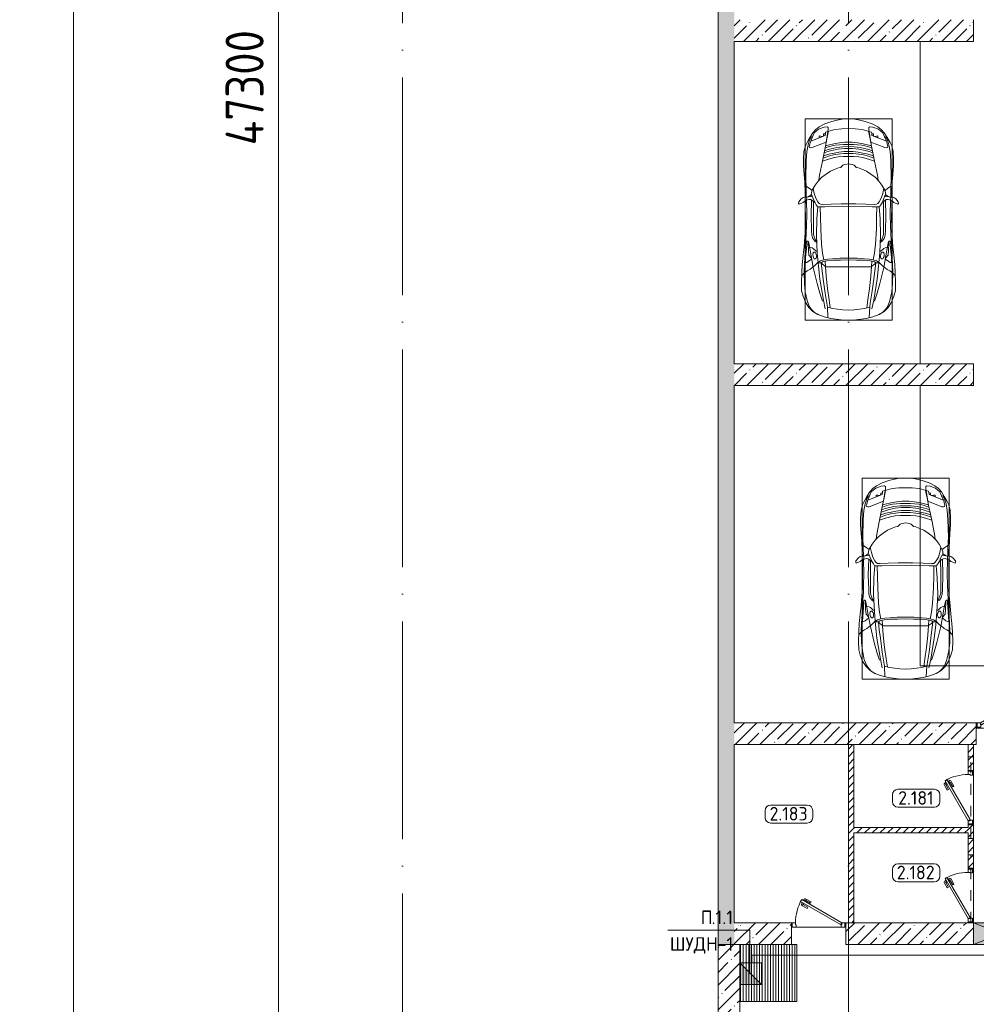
# Model space of a CAD drawing. Header units: millimetres. Extents: x -32229 to 291619, y -13689 to 125138.
# Tile 3 of 256: x -28707 to -11115, y 34875 to 52975. Entities that reach past the tile are written whole.
import ezdxf

# ---------------------------------------------------------------- set-up
doc = ezdxf.new("R2010")
doc.units = ezdxf.units.MM
doc.linetypes.add('3_ Штрих_ 1 х 1 мм', pattern=[400, 200, -200])
doc.linetypes.add('ADSK_Линия сетки', pattern=[5000, 4000, -500, 0, -500])
for name, color, linetype, lineweight in [('A-____-____-DIMS', 7, 'Continuous', 9), ('A-____-____-DIMS-200', 7, 'Continuous', 9), ('A-____-NOTE-TEXT', 7, 'Continuous', 18), ('A-AREA-____-IDEN', 7, 'Continuous', 9), ('A-DETL-____-THIN', 7, 'Continuous', 9), ('A-DETL-GENF-OTLN', 7, 'Continuous', 18), ('A-DOOR-____-MCUT', 7, 'Continuous', 9), ('A-DOOR-____-OTLN', 7, 'Continuous', 18), ('A-DOOR-FRAM-MCUT', 7, 'Continuous', 9), ('A-DOOR-OPNG-OTLN', 7, 'Continuous', 18), ('A-FLOR-____-OTLN', 7, 'Continuous', 18), ('A-GLAZ-____-MCUT', 7, 'Continuous', 9), ('A-GLAZ-____-OTLN', 7, 'Continuous', 18), ('A-WALL-____-MCUT', 7, 'Continuous', 40), ('A-WALL-____-PATT', 7, 'Continuous', 40), ('C-PRKG-____-OTLN', 7, 'Continuous', 18), ('G-____-____-TEXT', 7, 'Continuous', 9), ('I-WALL-____-MCUT', 7, 'Continuous', 40), ('M-EQPM-____-OTLN', 7, 'Continuous', 18), ('S-BEAM-____-OTLN', 7, 'Continuous', 18), ('S-GRID-____-OTLN', 7, 'Continuous', 9)]:
    doc.layers.add(name, color=color, linetype=linetype, lineweight=lineweight)
doc.layers.add('A-DETL-____-OTLN', color=7, linetype='Continuous', lineweight=9, true_color=0x00a600)
doc.styles.add('GOST Common_8', font='GOST_Common.ttf', dxfattribs={"width": 0.9, "height": 700})
doc.styles.add('GOST Common_9', font='GOST_Common.ttf', dxfattribs={"height": 250})
doc.styles.add('ISOCPEUR', font='isocpeur.ttf', dxfattribs={"height": 250})
doc.dimstyles.new('ADSK_Основной_3_5_мм', dxfattribs={"dimscale": 304.8, "dimtxt": 704.000497, "dimasz": 0.492126, "dimexe": 0.984252, "dimexo": 0.984252, "dimgap": 0.19685, "dimtad": 1, "dimdec": 0, "dimdsep": 46, "dimtxsty": 'GOST Common_8', "dimblk1": 'OBLIQUE', "dimblk2": 'OBLIQUE', "dimsah": 1, "dimcen": 0.09, "dimdle": 0.984252, "dimazin": 2, "dimtfac": 1, "dimtdec": 4, "dimtix": 1, "dimtmove": 0, "dimatfit": 3, "dimfxl": 1, "dimtvp": 1, "dimtolj": 1, "dimtzin": 0, "dimarcsym": 2})
pattern_1 = [(45, (0, 0), (-70.71068, 70.71068), [])]
pattern_2 = [(45, (0, 0), (-228.0985, 228.0985), []), (45, (228.1, 0), (-228.0985, 228.0985), [403.225, -80.645, 6.706, -73.939])]

# ---------------------------------------------------------------- blocks, each defined once
blk = doc.blocks.new('АР_Дверь однопольная - 1000х2100h_850__Кладовая-4627048--02 ЭМ')
at = {"layer": 'A-DOOR-____-MCUT', "color": 253, "lineweight": 13, "true_color": 0xaaaaaa}
for p, q in [((311, 475), (-425, 50)), ((-405, 15), (331, 440)), ((331, 440), (311, 475)), ((-425, 50), (-405, 15))]:
    blk.add_line(p, q, dxfattribs=at)
at = {"layer": 'A-DOOR-____-OTLN', "color": 253, "lineweight": 5, "true_color": 0xaaaaaa}
for p, q in [((139, 433), (228, 485)), ((151, 412), (139, 433)), ((151, 412), (240, 463)), ((196, 334), (285, 385)), ((209, 312), (298, 363)), ((285, 469), (242, 444)), ((242, 444), (246, 438)), ((253, 451), (247, 461)), ((270, 396), (266, 403)), ((275, 463), (269, 474)), ((313, 421), (270, 396)), ((281, 402), (287, 392)), ((289, 463), (285, 469)), ((303, 415), (309, 404)), ((309, 428), (313, 421)), ((196, 334), (209, 312))]:
    blk.add_line(p, q, dxfattribs=at)
for centre, radius, start, end in [((243, 459), 30, 30, 120), ((243, 459), 4.99, 30, 120), ((283, 389), 4.99, 300, 30), ((283, 389), 30, 300, 30), ((-425, 50), 850, 360, 30)]:
    blk.add_arc(centre, radius, start, end, dxfattribs=at)
at = {"layer": 'A-DOOR-FRAM-MCUT', "color": 253, "lineweight": 13, "true_color": 0xaaaaaa}
for p, q in [((-485, 50), (-500, 50)), ((-425, 50), (-485, 50)), ((-485, 50), (-485, -30)), ((-425, 10), (-425, 50)), ((-415, 10), (-425, 10)), ((-415, -30), (-415, 10)), ((425, 10), (415, 10)), ((415, 10), (415, -30)), ((485, 50), (425, 50)), ((425, 50), (425, 10)), ((485, -30), (485, 50)), ((485, 50), (500, 50)), ((-485, -30), (-500, -30)), ((-485, -30), (-415, -30)), ((415, -30), (485, -30)), ((485, -30), (500, -30))]:
    blk.add_line(p, q, dxfattribs=at)
blk = doc.blocks.new('АР_Дверь однопольная - 1000х2100h_850__Кладовая-4711757--02 ЭМ')
at = {"layer": 'A-DOOR-____-MCUT', "color": 253, "lineweight": 13, "true_color": 0xaaaaaa}
for p, q in [((311, 475), (-425, 50)), ((-405, 15), (331, 440)), ((331, 440), (311, 475)), ((-425, 50), (-405, 15))]:
    blk.add_line(p, q, dxfattribs=at)
at = {"layer": 'A-DOOR-____-OTLN', "color": 253, "lineweight": 5, "true_color": 0xaaaaaa}
for p, q in [((139, 433), (228, 485)), ((151, 412), (139, 433)), ((151, 412), (240, 463)), ((196, 334), (285, 385)), ((209, 312), (298, 363)), ((285, 469), (242, 444)), ((242, 444), (246, 438)), ((253, 451), (247, 461)), ((270, 396), (266, 403)), ((275, 463), (269, 474)), ((313, 421), (270, 396)), ((281, 402), (287, 392)), ((289, 463), (285, 469)), ((303, 415), (309, 404)), ((309, 428), (313, 421)), ((196, 334), (209, 312))]:
    blk.add_line(p, q, dxfattribs=at)
for centre, radius, start, end in [((243, 459), 30, 30, 120), ((243, 459), 4.99, 30, 120), ((283, 389), 4.99, 300, 30), ((283, 389), 30, 300, 30), ((-425, 50), 850, 360, 30)]:
    blk.add_arc(centre, radius, start, end, dxfattribs=at)
at = {"layer": 'A-DOOR-FRAM-MCUT', "color": 253, "lineweight": 13, "true_color": 0xaaaaaa}
for p, q in [((-485, 50), (-500, 50)), ((-425, 50), (-485, 50)), ((-485, 50), (-485, -30)), ((-425, 10), (-425, 50)), ((-415, 10), (-425, 10)), ((-415, -30), (-415, 10)), ((425, 10), (415, 10)), ((415, 10), (415, -30)), ((485, 50), (425, 50)), ((425, 50), (425, 10)), ((485, -30), (485, 50)), ((485, 50), (500, 50)), ((-485, -30), (-500, -30)), ((-485, -30), (-415, -30)), ((415, -30), (485, -30)), ((485, -30), (500, -30))]:
    blk.add_line(p, q, dxfattribs=at)
blk = doc.blocks.new('КР-Проем - Настраиваемый-V14--02 ЭМ')
at = {"layer": 'A-DOOR-OPNG-OTLN', "color": 253, "lineweight": 13, "true_color": 0xaaaaaa}
for p, q in [((-625, 200), (375, 200)), ((375, 200), (625, 200)), ((-625, -200), (375, -200)), ((375, -200), (625, -200))]:
    blk.add_line(p, q, dxfattribs=at)
blk = doc.blocks.new('АР_Машиноместо - 4900x2400_М__5300х2500_-V53--02 ЭМ')
at = {"layer": 'A-DETL-GENF-OTLN', "color": 253, "lineweight": 13, "true_color": 0xaaaaaa}
for p, q in [((816, -891), (712, -946)), ((943, -845), (816, -891)), ((1044, -819), (943, -845)), ((1133, -806), (1044, -819)), ((1250, -800), (1133, -806)), ((1250, -800), (1367, -806)), ((1367, -806), (1456, -819)), ((1456, -819), (1557, -845)), ((1557, -845), (1684, -891)), ((1684, -891), (1788, -946)), ((593, -1057), (539, -1140)), ((618, -1057), (587, -1126)), ((647, -993), (593, -1057)), ((655, -1024), (618, -1057)), ((712, -946), (647, -993)), ((701, -989), (655, -1024)), ((800, -953), (701, -989)), ((859, -944), (800, -953)), ((841, -1226), (878, -991)), ((883, -1027), (854, -1167)), ((878, -959), (859, -944)), ((1000, -994), (871, -1031)), ((878, -991), (878, -959)), ((1127, -980), (1000, -994)), ((1250, -978), (1127, -980)), ((1250, -978), (1373, -980)), ((1373, -980), (1500, -994)), ((1500, -994), (1629, -1031)), ((1617, -1027), (1646, -1167)), ((1622, -959), (1641, -944)), ((1622, -991), (1622, -959)), ((1659, -1226), (1622, -991)), ((1641, -944), (1700, -953)), ((1700, -953), (1799, -989)), ((1788, -946), (1853, -993)), ((1799, -989), (1845, -1024)), ((1845, -1024), (1882, -1057)), ((1853, -993), (1907, -1057)), ((1882, -1057), (1913, -1126)), ((1907, -1057), (1961, -1140)), ((487, -1232), (456, -1296)), ((539, -1140), (487, -1232)), ((540, -1160), (516, -1180)), ((548, -1220), (535, -1281)), ((561, -1133), (540, -1160)), ((587, -1126), (548, -1220)), ((589, -1122), (561, -1133)), ((581, -1327), (841, -1226)), ((854, -1167), (827, -1301)), ((979, -1255), (876, -1279)), ((1084, -1236), (979, -1255)), ((1183, -1227), (1084, -1236)), ((1250, -1267), (1159, -1268)), ((1250, -1224), (1183, -1227)), ((1250, -1224), (1317, -1227)), ((1250, -1267), (1341, -1268)), ((1317, -1227), (1416, -1236)), ((1416, -1236), (1521, -1255)), ((1521, -1255), (1624, -1279)), ((1646, -1167), (1673, -1301)), ((1919, -1327), (1659, -1226)), ((1911, -1122), (1939, -1133)), ((1913, -1126), (1952, -1220)), ((1939, -1133), (1960, -1160)), ((1952, -1220), (1965, -1281)), ((1960, -1160), (1984, -1180)), ((1961, -1140), (2013, -1232)), ((2013, -1232), (2044, -1296)), ((431, -1397), (422, -1534)), ((456, -1296), (431, -1397)), ((535, -1281), (527, -1305)), ((527, -1305), (532, -1326)), ((532, -1326), (554, -1333)), ((554, -1333), (581, -1327)), ((827, -1301), (770, -1576)), ((887, -1447), (790, -1477)), ((871, -1401), (800, -1425)), ((874, -1361), (810, -1383)), ((859, -1321), (820, -1334)), ((876, -1279), (828, -1294)), ((925, -1302), (859, -1321)), ((945, -1381), (871, -1401)), ((958, -1341), (874, -1361)), ((986, -1426), (887, -1447)), ((1007, -1284), (925, -1302)), ((1059, -1355), (945, -1381)), ((1035, -1323), (958, -1341)), ((1062, -1446), (973, -1460)), ((1070, -1410), (986, -1426)), ((1084, -1275), (1007, -1284)), ((1148, -1312), (1035, -1323)), ((1174, -1344), (1059, -1355)), ((1164, -1435), (1062, -1446)), ((1168, -1400), (1070, -1410)), ((1159, -1268), (1084, -1275)), ((1250, -1309), (1148, -1312)), ((1250, -1435), (1164, -1435)), ((1250, -1400), (1168, -1400)), ((1250, -1345), (1174, -1344)), ((1250, -1309), (1352, -1312)), ((1250, -1345), (1326, -1344)), ((1250, -1400), (1332, -1400)), ((1250, -1435), (1336, -1435)), ((1326, -1344), (1441, -1355)), ((1332, -1400), (1430, -1410)), ((1336, -1435), (1438, -1446)), ((1341, -1268), (1416, -1275)), ((1352, -1312), (1465, -1323)), ((1416, -1275), (1493, -1284)), ((1430, -1410), (1514, -1426)), ((1438, -1446), (1527, -1460)), ((1441, -1355), (1555, -1381)), ((1465, -1323), (1542, -1341)), ((1493, -1284), (1575, -1302)), ((1514, -1426), (1613, -1447)), ((1542, -1341), (1626, -1361)), ((1555, -1381), (1629, -1401)), ((1575, -1302), (1641, -1321)), ((1613, -1447), (1710, -1477)), ((1624, -1279), (1672, -1294)), ((1626, -1361), (1690, -1383)), ((1629, -1401), (1700, -1425)), ((1641, -1321), (1680, -1334)), ((1673, -1301), (1730, -1576)), ((1946, -1333), (1919, -1327)), ((1968, -1326), (1946, -1333)), ((1965, -1281), (1973, -1305)), ((1973, -1305), (1968, -1326)), ((2044, -1296), (2069, -1397)), ((2069, -1397), (2078, -1534)), ((422, -1534), (422, -1663)), ((770, -1576), (718, -1834)), ((882, -1536), (770, -1576)), ((884, -1481), (782, -1518)), ((995, -1509), (882, -1536)), ((973, -1460), (884, -1481)), ((1060, -1496), (995, -1509)), ((1159, -1489), (1060, -1496)), ((1250, -1488), (1159, -1489)), ((1218, -1629), (1250, -1627)), ((1250, -1488), (1341, -1489)), ((1282, -1629), (1250, -1627)), ((1341, -1489), (1440, -1496)), ((1440, -1496), (1505, -1509)), ((1505, -1509), (1618, -1536)), ((1527, -1460), (1616, -1481)), ((1616, -1481), (1718, -1518)), ((1618, -1536), (1730, -1576)), ((1730, -1576), (1782, -1834)), ((2078, -1534), (2078, -1663)), ((422, -1663), (435, -1821)), ((917, -1761), (838, -1812)), ((1004, -1721), (917, -1761)), ((1065, -1700), (1004, -1721)), ((1107, -1690), (1065, -1700)), ((1124, -1671), (1107, -1690)), ((1147, -1651), (1124, -1671)), ((1185, -1636), (1147, -1651)), ((1218, -1629), (1185, -1636)), ((1282, -1629), (1315, -1636)), ((1315, -1636), (1353, -1651)), ((1353, -1651), (1376, -1671)), ((1376, -1671), (1393, -1690)), ((1393, -1690), (1435, -1700)), ((1435, -1700), (1496, -1721)), ((1496, -1721), (1583, -1761)), ((1583, -1761), (1662, -1812)), ((2078, -1663), (2065, -1821)), ((435, -1821), (445, -1957)), ((445, -1957), (453, -2159)), ((691, -1942), (635, -2015)), ((761, -1872), (691, -1942)), ((718, -1834), (706, -1927)), ((838, -1812), (761, -1872)), ((1662, -1812), (1739, -1872)), ((1739, -1872), (1809, -1942)), ((1782, -1834), (1794, -1927)), ((1809, -1942), (1865, -2015)), ((2055, -1957), (2047, -2159)), ((2065, -1821), (2055, -1957)), ((475, -2041), (448, -2034)), ((453, -2159), (455, -2239)), ((526, -2075), (475, -2041)), ((579, -2113), (526, -2075)), ((567, -2154), (564, -2195)), ((581, -2106), (567, -2154)), ((635, -2015), (581, -2106)), ((620, -2169), (600, -2073)), ((647, -2254), (620, -2169)), ((1853, -2254), (1880, -2169)), ((1865, -2015), (1919, -2106)), ((1880, -2169), (1900, -2073)), ((1919, -2106), (1933, -2154)), ((1921, -2113), (1974, -2075)), ((1933, -2154), (1936, -2195)), ((1974, -2075), (2025, -2041)), ((2025, -2041), (2052, -2034)), ((2047, -2159), (2045, -2239)), ((333, -2351), (335, -2322)), ((341, -2366), (333, -2351)), ((335, -2322), (382, -2266)), ((384, -2348), (341, -2366)), ((382, -2266), (417, -2243)), ((417, -2334), (384, -2348)), ((417, -2243), (445, -2239)), ((450, -2306), (417, -2334)), ((445, -2239), (482, -2239)), ((470, -2290), (450, -2306)), ((455, -2424), (456, -2301)), ((505, -2230), (468, -2239)), ((494, -2289), (470, -2290)), ((482, -2236), (479, -2289)), ((523, -2281), (494, -2289)), ((537, -2212), (505, -2230)), ((587, -2231), (510, -2227)), ((559, -2283), (523, -2281)), ((564, -2195), (537, -2212)), ((581, -2296), (559, -2283)), ((580, -2214), (565, -2186)), ((601, -2263), (580, -2214)), ((631, -2333), (581, -2296)), ((634, -2341), (601, -2263)), ((604, -2534), (606, -2315)), ((657, -2380), (634, -2341)), ((685, -2322), (647, -2254)), ((710, -2355), (685, -2322)), ((1790, -2355), (1815, -2322)), ((1815, -2322), (1853, -2254)), ((1843, -2380), (1866, -2341)), ((1866, -2341), (1899, -2263)), ((1869, -2333), (1919, -2296)), ((1896, -2534), (1894, -2315)), ((1899, -2263), (1920, -2214)), ((1913, -2231), (1990, -2227)), ((1919, -2296), (1941, -2283)), ((1920, -2214), (1935, -2186)), ((1936, -2195), (1963, -2212)), ((1941, -2283), (1977, -2281)), ((1963, -2212), (1995, -2230)), ((1977, -2281), (2006, -2289)), ((1995, -2230), (2032, -2239)), ((2006, -2289), (2030, -2290)), ((2018, -2236), (2021, -2289)), ((2055, -2239), (2018, -2239)), ((2030, -2290), (2050, -2306)), ((2045, -2424), (2044, -2301)), ((2050, -2306), (2083, -2334)), ((2083, -2243), (2055, -2239)), ((2118, -2266), (2083, -2243)), ((2083, -2334), (2116, -2348)), ((2116, -2348), (2159, -2366)), ((2165, -2322), (2118, -2266)), ((2159, -2366), (2167, -2351)), ((2167, -2351), (2165, -2322)), ((457, -2614), (455, -2424)), ((673, -2400), (657, -2380)), ((685, -2406), (668, -2638)), ((701, -2415), (673, -2400)), ((814, -2417), (701, -2415)), ((734, -2369), (710, -2355)), ((773, -2372), (734, -2369)), ((929, -2364), (773, -2372)), ((999, -2409), (814, -2417)), ((1115, -2359), (929, -2364)), ((1133, -2405), (999, -2409)), ((1250, -2358), (1115, -2359)), ((1250, -2407), (1133, -2405)), ((1250, -2358), (1385, -2359)), ((1250, -2407), (1367, -2405)), ((1367, -2405), (1501, -2409)), ((1385, -2359), (1571, -2364)), ((1501, -2409), (1686, -2417)), ((1571, -2364), (1727, -2372)), ((1686, -2417), (1799, -2415)), ((1727, -2372), (1766, -2369)), ((1766, -2369), (1790, -2355)), ((1799, -2415), (1827, -2400)), ((1815, -2406), (1832, -2638)), ((1827, -2400), (1843, -2380)), ((2043, -2614), (2045, -2424)), ((456, -2818), (457, -2614)), ((604, -2851), (604, -2534)), ((668, -2638), (659, -2936)), ((1832, -2638), (1841, -2936)), ((1896, -2851), (1896, -2534)), ((2044, -2818), (2043, -2614)), ((446, -2965), (456, -2818)), ((604, -2919), (604, -2851)), ((1896, -2919), (1896, -2851)), ((2054, -2965), (2044, -2818)), ((433, -3149), (446, -2965)), ((486, -3046), (481, -3085)), ((504, -3047), (486, -3046)), ((512, -3061), (504, -3047)), ((511, -3095), (512, -3061)), ((619, -2967), (604, -2919)), ((644, -3025), (619, -2967)), ((665, -3046), (644, -3025)), ((659, -2936), (676, -3260)), ((1841, -2936), (1824, -3260)), ((1835, -3046), (1856, -3025)), ((1856, -3025), (1881, -2967)), ((1881, -2967), (1896, -2919)), ((1988, -3061), (1996, -3047)), ((1989, -3095), (1988, -3061)), ((1996, -3047), (2014, -3046)), ((2014, -3046), (2019, -3085)), ((2067, -3149), (2054, -2965)), ((416, -3306), (433, -3149)), ((457, -3174), (433, -3148)), ((475, -3174), (457, -3174)), ((475, -3180), (462, -3347)), ((481, -3085), (475, -3180)), ((515, -3214), (511, -3095)), ((558, -3165), (514, -3168)), ((522, -3303), (515, -3214)), ((579, -3168), (558, -3165)), ((602, -3179), (579, -3168)), ((612, -3246), (600, -3262)), ((654, -3228), (602, -3179)), ((627, -3246), (612, -3246)), ((643, -3260), (627, -3246)), ((675, -3228), (654, -3228)), ((1825, -3228), (1846, -3228)), ((1846, -3228), (1898, -3179)), ((1857, -3260), (1873, -3246)), ((1873, -3246), (1888, -3246)), ((1888, -3246), (1900, -3262)), ((1898, -3179), (1921, -3168)), ((1921, -3168), (1942, -3165)), ((1942, -3165), (1986, -3168)), ((1978, -3303), (1985, -3214)), ((1985, -3214), (1989, -3095)), ((2019, -3085), (2025, -3180)), ((2025, -3174), (2043, -3174)), ((2025, -3180), (2038, -3347)), ((2043, -3174), (2067, -3148)), ((2084, -3306), (2067, -3148)), ((397, -3474), (416, -3306)), ((462, -3347), (457, -3435)), ((457, -3435), (466, -3441)), ((482, -3439), (508, -3423)), ((508, -3423), (567, -3375)), ((565, -3350), (522, -3303)), ((570, -3361), (565, -3350)), ((567, -3375), (570, -3361)), ((600, -3262), (594, -3293)), ((594, -3293), (597, -3327)), ((597, -3327), (605, -3347)), ((605, -3347), (620, -3369)), ((620, -3369), (639, -3373)), ((639, -3373), (654, -3361)), ((657, -3286), (643, -3260)), ((654, -3361), (659, -3344)), ((690, -3434), (655, -3470)), ((661, -3321), (657, -3286)), ((659, -3344), (661, -3321)), ((676, -3260), (696, -3503)), ((773, -3424), (744, -3447)), ((811, -3415), (773, -3424)), ((853, -3407), (811, -3415)), ((826, -3512), (821, -3413)), ((965, -3398), (853, -3407)), ((1103, -3394), (965, -3398)), ((1250, -3391), (1103, -3394)), ((1250, -3391), (1397, -3394)), ((1397, -3394), (1535, -3398)), ((1535, -3398), (1647, -3407)), ((1647, -3407), (1689, -3415)), ((1674, -3512), (1679, -3413)), ((1689, -3415), (1727, -3424)), ((1727, -3424), (1756, -3447)), ((1824, -3260), (1804, -3503)), ((1810, -3434), (1845, -3470)), ((1839, -3321), (1843, -3286)), ((1841, -3344), (1839, -3321)), ((1846, -3361), (1841, -3344)), ((1843, -3286), (1857, -3260)), ((1861, -3373), (1846, -3361)), ((1880, -3369), (1861, -3373)), ((1895, -3347), (1880, -3369)), ((1903, -3327), (1895, -3347)), ((1900, -3262), (1906, -3293)), ((1906, -3293), (1903, -3327)), ((1930, -3361), (1935, -3350)), ((1933, -3375), (1930, -3361)), ((1992, -3423), (1933, -3375)), ((1935, -3350), (1978, -3303)), ((2018, -3439), (1992, -3423)), ((2043, -3435), (2034, -3441)), ((2038, -3347), (2043, -3435)), ((2103, -3474), (2084, -3306)), ((390, -3630), (397, -3474)), ((491, -3594), (439, -3630)), ((466, -3441), (482, -3439)), ((538, -3567), (491, -3594)), ((598, -3519), (538, -3567)), ((625, -3501), (598, -3519)), ((655, -3470), (625, -3501)), ((744, -3447), (691, -3447)), ((744, -3447), (773, -3472)), ((773, -3472), (826, -3512)), ((840, -3688), (827, -3510)), ((1250, -3520), (827, -3517)), ((1250, -3520), (1673, -3517)), ((1660, -3688), (1673, -3510)), ((1727, -3472), (1674, -3512)), ((1756, -3447), (1727, -3472)), ((1756, -3447), (1809, -3447)), ((1845, -3470), (1875, -3501)), ((1875, -3501), (1902, -3519)), ((1902, -3519), (1962, -3567)), ((1962, -3567), (2009, -3594)), ((2009, -3594), (2061, -3630)), ((2034, -3441), (2018, -3439)), ((2110, -3630), (2103, -3474)), ((384, -3803), (390, -3630)), ((404, -3666), (388, -3688)), ((439, -3630), (404, -3666)), ((864, -3917), (840, -3688)), ((1636, -3917), (1660, -3688)), ((2061, -3630), (2096, -3666)), ((2096, -3666), (2112, -3688)), ((2116, -3803), (2110, -3630)), ((387, -3958), (384, -3803)), ((416, -4059), (387, -3958)), ((894, -4122), (864, -3917)), ((1606, -4122), (1636, -3917)), ((2084, -4059), (2113, -3958)), ((2113, -3958), (2116, -3803)), ((459, -4167), (416, -4059)), ((914, -4272), (894, -4122)), ((1586, -4272), (1606, -4122)), ((2041, -4167), (2084, -4059)), ((522, -4268), (459, -4167)), ((596, -4341), (522, -4268)), ((686, -4392), (596, -4341)), ((955, -4284), (861, -4259)), ((861, -4260), (869, -4451)), ((1050, -4297), (955, -4284)), ((1146, -4307), (1050, -4297)), ((1250, -4312), (1146, -4307)), ((1250, -4312), (1354, -4307)), ((1354, -4307), (1450, -4297)), ((1450, -4297), (1545, -4284)), ((1545, -4284), (1639, -4259)), ((1639, -4260), (1631, -4451)), ((1814, -4392), (1904, -4341)), ((1904, -4341), (1978, -4268)), ((1978, -4268), (2041, -4167)), ((804, -4437), (686, -4392)), ((927, -4467), (804, -4437)), ((1115, -4493), (927, -4467)), ((1250, -4500), (1115, -4493)), ((1250, -4500), (1385, -4493)), ((1385, -4493), (1573, -4467)), ((1573, -4467), (1696, -4437)), ((1696, -4437), (1814, -4392))]:
    blk.add_line(p, q, dxfattribs=at)
at = {"layer": 'A-DETL-GENF-OTLN', "color": 254, "lineweight": 13, "true_color": 0xd4d4d4}
for p, q in [((793, -1076), (791, -1115)), ((823, -1074), (793, -1076)), ((824, -1064), (819, -1103)), ((828, -1045), (824, -1064)), ((871, -1032), (828, -1045)), ((1629, -1032), (1672, -1045)), ((1672, -1045), (1676, -1064)), ((1676, -1064), (1681, -1103)), ((1677, -1074), (1707, -1076)), ((1707, -1076), (1709, -1115)), ((528, -1199), (507, -1274)), ((562, -1132), (528, -1199)), ((819, -1103), (554, -1208)), ((709, -1113), (708, -1147)), ((738, -1114), (709, -1113)), ((773, -1121), (738, -1114)), ((1681, -1103), (1946, -1208)), ((1727, -1121), (1762, -1114)), ((1762, -1114), (1791, -1113)), ((1791, -1113), (1792, -1147)), ((1938, -1132), (1972, -1199)), ((1972, -1199), (1993, -1274)), ((483, -1396), (471, -1561)), ((507, -1274), (483, -1396)), ((1993, -1274), (2017, -1396)), ((2017, -1396), (2029, -1561)), ((471, -1561), (463, -1890)), ((2029, -1561), (2037, -1890)), ((463, -1890), (472, -2078)), ((2037, -1890), (2028, -2078)), ((472, -2078), (474, -2239)), ((2028, -2078), (2026, -2239)), ((483, -2571), (478, -2290)), ((571, -2291), (564, -2581)), ((1929, -2291), (1936, -2581)), ((2017, -2571), (2022, -2290)), ((728, -2416), (734, -2607)), ((1772, -2416), (1766, -2607)), ((478, -2755), (483, -2571)), ((564, -2581), (572, -2853)), ((734, -2607), (738, -2818)), ((1766, -2607), (1762, -2818)), ((1936, -2581), (1928, -2853)), ((2022, -2755), (2017, -2571)), ((474, -2914), (478, -2755)), ((572, -2853), (576, -2937)), ((738, -2818), (753, -3099)), ((1762, -2818), (1747, -3099)), ((1928, -2853), (1924, -2937)), ((2026, -2914), (2022, -2755)), ((462, -3137), (466, -3036)), ((466, -3036), (474, -2914)), ((512, -3053), (533, -3146)), ((576, -2937), (595, -2998)), ((595, -2998), (629, -3048)), ((629, -3048), (667, -3070)), ((1871, -3048), (1833, -3070)), ((1905, -2998), (1871, -3048)), ((1924, -2937), (1905, -2998)), ((1988, -3053), (1967, -3146)), ((2034, -3036), (2026, -2914)), ((2038, -3137), (2034, -3036)), ((440, -3469), (462, -3137)), ((533, -3146), (564, -3316)), ((753, -3099), (772, -3268)), ((1747, -3099), (1728, -3268)), ((1967, -3146), (1936, -3316)), ((2060, -3469), (2038, -3137)), ((564, -3316), (602, -3530)), ((735, -3406), (688, -3436)), ((797, -3388), (735, -3406)), ((772, -3268), (797, -3388)), ((870, -3377), (797, -3388)), ((957, -3369), (870, -3377)), ((1093, -3361), (957, -3369)), ((1250, -3361), (1093, -3361)), ((1250, -3361), (1407, -3361)), ((1407, -3361), (1543, -3369)), ((1543, -3369), (1630, -3377)), ((1630, -3377), (1703, -3388)), ((1728, -3268), (1703, -3388)), ((1703, -3388), (1765, -3406)), ((1765, -3406), (1812, -3436)), ((1936, -3316), (1898, -3530)), ((434, -3624), (440, -3469)), ((602, -3530), (674, -3827)), ((696, -3503), (723, -3742)), ((749, -3451), (765, -3589)), ((765, -3589), (786, -3747)), ((1735, -3589), (1714, -3747)), ((1751, -3451), (1735, -3589)), ((1804, -3503), (1777, -3742)), ((1898, -3530), (1826, -3827)), ((2066, -3624), (2060, -3469)), ((439, -3823), (434, -3624)), ((723, -3742), (787, -4128)), ((786, -3747), (819, -4001)), ((1714, -3747), (1681, -4001)), ((1777, -3742), (1713, -4128)), ((2061, -3823), (2066, -3624)), ((455, -3977), (439, -3823)), ((489, -4138), (455, -3977)), ((674, -3827), (723, -4002)), ((1826, -3827), (1777, -4002)), ((2011, -4138), (2045, -3977)), ((2045, -3977), (2061, -3823)), ((528, -4240), (489, -4138)), ((723, -4002), (772, -4150)), ((787, -4128), (821, -4290)), ((819, -4001), (849, -4183)), ((1681, -4001), (1651, -4183)), ((1713, -4128), (1679, -4290)), ((1777, -4002), (1728, -4150)), ((1972, -4240), (2011, -4138)), ((571, -4303), (528, -4240)), ((625, -4355), (571, -4303)), ((849, -4183), (861, -4260)), ((1651, -4183), (1639, -4260)), ((1875, -4355), (1929, -4303)), ((1929, -4303), (1972, -4240)), ((696, -4396), (625, -4355)), ((1804, -4396), (1875, -4355))]:
    blk.add_line(p, q, dxfattribs=at)
at = {"layer": 'C-PRKG-____-OTLN', "color": 253, "lineweight": 13, "true_color": 0xaaaaaa}
for p, q in [((450, -800), (450, -4500)), ((450, -800), (2050, -800)), ((2050, -800), (2050, -4500)), ((450, -4500), (2050, -4500))]:
    blk.add_line(p, q, dxfattribs=at)
blk = doc.blocks.new('АР_Приямок - ПР-3_1050х1050 х50-2656928--02 ЭМ')
at = {"layer": 'M-EQPM-____-OTLN', "lineweight": 5, "true_color": 0xaaaaaa}
h = blk.add_hatch(dxfattribs=at)
h.set_pattern_fill('FP_31', color=253, style=0, pattern_type=2)
h.set_pattern_definition([(90, (0, 0), (-50, 3e-15), [])])
h.paths.add_polyline_path([(0, -525), (1050, -525), (1050, 525), (0, 525), (0, -512)])
at = {"layer": 'M-EQPM-____-OTLN', "color": 253, "lineweight": 13, "true_color": 0xaaaaaa}
for p, q in [((950, 525), (1050, 525)), ((1050, 525), (1050, -525)), ((1050, -525), (0, -525))]:
    blk.add_line(p, q, dxfattribs=at)
blk = doc.blocks.new('АР_Дверь однопольная - 1000х2100h_850__Кладовая-V76--02 ЭМ')
at = {"layer": 'A-DOOR-____-MCUT', "color": 253, "lineweight": 13, "true_color": 0xaaaaaa}
for p, q in [((-311, 625), (-331, 590)), ((-331, 590), (405, 165)), ((425, 200), (-311, 625)), ((405, 165), (425, 200))]:
    blk.add_line(p, q, dxfattribs=at)
at = {"layer": 'A-DOOR-____-OTLN', "color": 253, "lineweight": 5, "true_color": 0xaaaaaa}
for p, q in [((-309, 578), (-313, 571)), ((-313, 571), (-270, 546)), ((-303, 565), (-309, 554)), ((-289, 612), (-285, 619)), ((-281, 552), (-287, 542)), ((-285, 619), (-242, 594)), ((-275, 613), (-269, 624)), ((-270, 546), (-266, 553)), ((-253, 601), (-247, 611)), ((-242, 594), (-246, 587)), ((-151, 562), (-240, 613)), ((-139, 583), (-228, 635)), ((-151, 562), (-139, 583)), ((-209, 462), (-298, 513)), ((-196, 484), (-285, 535)), ((-196, 484), (-209, 462))]:
    blk.add_line(p, q, dxfattribs=at)
for centre, radius, start, end in [((425, 200), 850, 150, 180), ((-283, 539), 30, 150, 240), ((-243, 609), 30, 60, 150), ((-243, 609), 4.99, 60, 150), ((-283, 539), 4.99, 150, 240)]:
    blk.add_arc(centre, radius, start, end, dxfattribs=at)
at = {"layer": 'A-DOOR-FRAM-MCUT', "color": 253, "lineweight": 13, "true_color": 0xaaaaaa}
for p, q in [((-485, 200), (-500, 200)), ((-425, 200), (-485, 200)), ((-485, 200), (-485, 120)), ((-425, 160), (-425, 200)), ((485, 200), (425, 200)), ((425, 200), (425, 160)), ((485, 120), (485, 200)), ((485, 200), (500, 200)), ((-485, 120), (-500, 120)), ((-485, 120), (-415, 120)), ((-415, 160), (-425, 160)), ((-415, 120), (-415, 160)), ((425, 160), (415, 160)), ((415, 160), (415, 120)), ((415, 120), (485, 120)), ((485, 120), (500, 120))]:
    blk.add_line(p, q, dxfattribs=at)
blk = doc.blocks.new('АР_Дверь однопольная - 1150х2100h_кл_ коридор-3157421--02 ЭМ')
at = {"layer": 'A-DOOR-____-MCUT', "color": 253, "lineweight": 13, "true_color": 0xaaaaaa}
for p, q in [((366, 700), (-500, 200)), ((-420, 200), (386, 665)), ((386, 665), (366, 700)), ((-500, 200), (-480, 165)), ((-480, 165), (-420, 200))]:
    blk.add_line(p, q, dxfattribs=at)
at = {"layer": 'A-DOOR-____-OTLN', "color": 253, "lineweight": 5, "true_color": 0xaaaaaa}
for p, q in [((194, 658), (283, 710)), ((206, 637), (194, 658)), ((206, 637), (295, 688)), ((251, 559), (340, 610)), ((251, 559), (264, 537)), ((264, 537), (353, 588)), ((340, 694), (297, 669)), ((297, 669), (301, 662)), ((308, 676), (302, 686)), ((325, 621), (321, 628)), ((330, 688), (324, 699)), ((368, 646), (325, 621)), ((336, 627), (342, 617)), ((344, 687), (340, 694)), ((358, 640), (364, 629)), ((364, 653), (368, 646))]:
    blk.add_line(p, q, dxfattribs=at)
for centre, radius, start, end in [((298, 684), 30, 30, 120), ((298, 684), 4.99, 30, 120), ((338, 614), 4.99, 300, 30), ((338, 614), 30, 300, 30), ((-500, 200), 1000, 360, 30)]:
    blk.add_arc(centre, radius, start, end, dxfattribs=at)
at = {"layer": 'A-DOOR-FRAM-MCUT', "color": 253, "lineweight": 13, "true_color": 0xaaaaaa}
for p, q in [((-560, 200), (-575, 200)), ((-500, 200), (-560, 200)), ((-560, 200), (-560, 120)), ((-500, 160), (-500, 200)), ((560, 200), (500, 200)), ((500, 200), (500, 160)), ((560, 120), (560, 200)), ((560, 200), (575, 200)), ((-560, 120), (-575, 120)), ((-560, 120), (-490, 120)), ((-490, 160), (-500, 160)), ((-490, 120), (-490, 160)), ((500, 160), (490, 160)), ((490, 160), (490, 120)), ((490, 120), (560, 120)), ((560, 120), (575, 120))]:
    blk.add_line(p, q, dxfattribs=at)
blk = doc.blocks.new('АР_Отверстие прямоугольное - ОВВ-4093302--02 ЭМ')
at = {"layer": 'A-GLAZ-____-OTLN', "lineweight": 13, "true_color": 0xf0f0f0}
blk.add_hatch(color=7, dxfattribs=at).paths.add_polyline_path([(-375, 200), (-375, -200), (625, -200), (625, 200)])
at = {"layer": 'A-GLAZ-____-MCUT', "color": 253, "lineweight": 13, "true_color": 0xaaaaaa}
for p, q in [((-375, 200), (-375, -200)), ((625, 200), (625, -200))]:
    blk.add_line(p, q, dxfattribs=at)
at = {"layer": 'A-GLAZ-____-OTLN', "color": 253, "lineweight": 5, "true_color": 0xaaaaaa}
for p, q in [((625, 200), (-375, -200)), ((-375, 200), (625, -200))]:
    blk.add_line(p, q, dxfattribs=at)
at = {"layer": 'A-GLAZ-____-OTLN', "color": 253, "lineweight": 13, "true_color": 0xaaaaaa}
for p, q in [((625, 200), (-375, 200)), ((-375, 200), (-375, -200)), ((625, -200), (625, 200)), ((-375, -200), (625, -200))]:
    blk.add_line(p, q, dxfattribs=at)
blk = doc.blocks.new('АР_Перемычка - 100_Уx1_75x5__Оп_0_125x80x5_-250-6145371--02 ЭМ')
at = {"layer": 'S-BEAM-____-OTLN', "color": 9, "linetype": '3_ Штрих_ 1 х 1 мм', "lineweight": 15, "true_color": 0xc4c4c4}
for p, q in [((-500, 50), (-500, -50)), ((750, 50), (750, -50)), ((-500, 0), (750, 0))]:
    blk.add_line(p, q, dxfattribs=at)
blk = doc.blocks.new('АР_Перемычка - 100_Уx1_75x5__250-250-6683530--02 ЭМ')
at = {"layer": 'S-BEAM-____-OTLN', "color": 9, "linetype": '3_ Штрих_ 1 х 1 мм', "lineweight": 15, "true_color": 0xc4c4c4}
for p, q in [((-750, 50), (-750, -50)), ((750, 50), (750, -50)), ((-750, 0), (750, 0))]:
    blk.add_line(p, q, dxfattribs=at)
blk = doc.blocks.new('Наметкина 10_РД_АР_П_отсоединено_rvt-1--02 ЭМ')
at = {"layer": 'A-WALL-____-PATT', "lineweight": 5, "true_color": 0xaaaaaa}
h = blk.add_hatch(dxfattribs=at)
h.set_pattern_fill('FP_3', color=253, style=0, pattern_type=2)
h.set_pattern_definition(pattern_2)
h.paths.add_polyline_path([(-15865, 35975), (-15565, 35975), (-15565, 75750), (-15865, 75750), (-15865, 39238)])
h = blk.add_hatch(dxfattribs=at)
h.set_pattern_fill('FP_3', color=253, style=0, pattern_type=2)
h.set_pattern_definition(pattern_2)
h.paths.add_polyline_path([(-11165, 52575), (-11165, 52975), (-15565, 52975), (-15565, 52575), (-11233, 52575)])
h = blk.add_hatch(dxfattribs=at)
h.set_pattern_fill('FP_3', color=253, style=0, pattern_type=2)
h.set_pattern_definition(pattern_2)
h.paths.add_polyline_path([(-11165, 46250), (-11165, 46650), (-15565, 46650), (-15565, 46250), (-11233, 46250)])
h = blk.add_hatch(dxfattribs=at)
h.set_pattern_fill('FP_3', color=253, style=0, pattern_type=2)
h.set_pattern_definition(pattern_2)
h.paths.add_polyline_path([(-5909, 39650), (-5515, 39650), (-5515, 40050), (-9965, 40050), (-9965, 39650)])
h.paths.add_polyline_path([(-11115, 39650), (-11115, 40050), (-15565, 40050), (-15565, 39650), (-11233, 39650)])
h = blk.add_hatch(dxfattribs=at)
h.set_pattern_fill('FP_2', color=253, style=0, pattern_type=2)
h.set_pattern_definition(pattern_1)
h.paths.add_polyline_path([(-13465, 36375), (-13365, 36375), (-13365, 39650), (-13465, 39650), (-13465, 39238)])
h = blk.add_hatch(dxfattribs=at)
h.set_pattern_fill('FP_2', color=253, style=0, pattern_type=2)
h.set_pattern_definition(pattern_1)
h.paths.add_polyline_path([(-11233, 37375), (-11165, 37375), (-11165, 38175), (-11265, 38175), (-11265, 37375)])
h.paths.add_polyline_path([(-11233, 39175), (-11165, 39175), (-11165, 39650), (-11265, 39650), (-11265, 39175)])
h = blk.add_hatch(dxfattribs=at)
h.set_pattern_fill('FP_2', color=253, style=0, pattern_type=2)
h.set_pattern_definition(pattern_1)
h.paths.add_polyline_path([(-11265, 38025), (-11265, 38125), (-13365, 38125), (-13365, 38025)])
h = blk.add_hatch(dxfattribs=at)
h.set_pattern_fill('FP_3', color=253, style=0, pattern_type=2)
h.set_pattern_definition(pattern_2)
h.paths.add_polyline_path([(-13515, 35975), (-11165, 35975), (-11165, 36375), (-13515, 36375)])
h.paths.add_polyline_path([(-14515, 35975), (-14515, 36375), (-15565, 36375), (-15565, 35975)])
h = blk.add_hatch(dxfattribs=at)
h.set_pattern_fill('FP_3', color=253, style=0, pattern_type=2)
h.set_pattern_definition(pattern_2)
h.paths.add_polyline_path([(-15465, 28450), (-15465, 35975), (-15865, 35975), (-15865, 28450)])
at = {"layer": 'A-FLOR-____-OTLN', "color": 253, "lineweight": 13, "true_color": 0xaaaaaa}
for p, q in [((-12145, 46650), (-12145, 52575)), ((-12145, 46650), (-12145, 52575)), ((-12145, 41100), (-12145, 46250)), ((-12145, 46250), (-12145, 41100)), ((-12145, 41100), (-6265, 41100)), ((-10065, 39950), (-11115, 39950)), ((-11165, 39175), (-11165, 38175)), ((-11165, 38175), (-11165, 39175)), ((-11165, 37375), (-11165, 36375)), ((-11165, 36375), (-11165, 37375)), ((-14500, 36295), (-14515, 36295)), ((-14515, 36295), (-14500, 36295)), ((-13600, 36295), (-14430, 36295)), ((-14430, 36295), (-13600, 36295)), ((-13515, 36295), (-13530, 36295)), ((-13530, 36295), (-13515, 36295)), ((-11165, 36375), (-11165, 35975)), ((-14515, 35975), (-14415, 35975)), ((-14415, 35975), (-14415, 34925)), ((-14415, 34925), (-15465, 34925))]:
    blk.add_line(p, q, dxfattribs=at)
at = {"layer": 'A-WALL-____-MCUT', "color": 253, "lineweight": 13, "true_color": 0xaaaaaa}
for p, q in [((-15865, 75350), (-15865, 35975)), ((-11165, 52575), (-11165, 52975)), ((-15565, 46650), (-15565, 52575)), ((-15565, 52575), (-11165, 52575)), ((-11165, 46650), (-15565, 46650)), ((-11165, 46250), (-11165, 46650)), ((-15565, 40050), (-15565, 46250)), ((-15565, 46250), (-11165, 46250)), ((-11115, 40050), (-15565, 40050)), ((-11115, 39650), (-11115, 40050)), ((-15565, 36375), (-15565, 39650)), ((-15565, 39650), (-11115, 39650)), ((-14515, 36375), (-15565, 36375)), ((-14515, 35975), (-14515, 36375)), ((-11165, 36375), (-13515, 36375)), ((-13515, 36375), (-13515, 35975)), ((-11165, 35975), (-11165, 36375)), ((-15865, 35975), (-15565, 35975)), ((-15465, 35975), (-15865, 35975)), ((-15865, 35975), (-15865, 28450)), ((-15565, 35975), (-14515, 35975)), ((-15465, 32450), (-15465, 35975)), ((-13515, 35975), (-11165, 35975))]:
    blk.add_line(p, q, dxfattribs=at)
at = {"layer": 'I-WALL-____-MCUT', "color": 253, "lineweight": 13, "true_color": 0xaaaaaa}
for p, q in [((-13465, 39650), (-13465, 36375)), ((-13365, 39650), (-13465, 39650)), ((-13365, 38125), (-13365, 39650)), ((-11265, 39650), (-11265, 39175)), ((-11165, 39650), (-11265, 39650)), ((-11165, 39175), (-11165, 39650)), ((-11265, 39175), (-11165, 39175)), ((-11265, 38125), (-13365, 38125)), ((-13365, 38025), (-11265, 38025)), ((-13365, 36375), (-13365, 38025)), ((-11265, 38175), (-11265, 38125)), ((-11165, 38175), (-11265, 38175)), ((-11265, 38025), (-11265, 37375)), ((-11165, 37375), (-11165, 38175)), ((-11265, 37375), (-11165, 37375)), ((-13465, 36375), (-13365, 36375))]:
    blk.add_line(p, q, dxfattribs=at)
at = {"layer": 'A-DOOR-____-OTLN', "color": 253, "lineweight": 13, "true_color": 0xaaaaaa}
for name, p in [('АР_Дверь однопольная - 1150х2100h_кл_ коридор-3157421--02 ЭМ', (-10540, 39850)), ('АР_Дверь однопольная - 1000х2100h_850__Кладовая-V76--02 ЭМ', (-14015, 36175)), ('КР-Проем - Настраиваемый-V14--02 ЭМ', (-10540, 36175))]:
    blk.add_blockref(name, p, dxfattribs=at)
at = {"layer": 'A-DOOR-____-OTLN', "color": 253, "lineweight": 13, "true_color": 0xaaaaaa, "rotation": 90}
for name, p in [('АР_Дверь однопольная - 1000х2100h_850__Кладовая-4627048--02 ЭМ', (-11215, 38675)), ('АР_Дверь однопольная - 1000х2100h_850__Кладовая-4711757--02 ЭМ', (-11215, 36875))]:
    blk.add_blockref(name, p, dxfattribs=at)
at = {"layer": 'A-GLAZ-____-OTLN', "color": 253, "lineweight": 13, "true_color": 0xaaaaaa, "rotation": 180}
blk.add_blockref('АР_Отверстие прямоугольное - ОВВ-4093302--02 ЭМ', (-10540, 36175), dxfattribs=at)
at = {"layer": 'C-PRKG-____-OTLN', "color": 253, "lineweight": 13, "true_color": 0xaaaaaa}
for p in [(-14715, 51950), (-13665, 45350)]:
    blk.add_blockref('АР_Машиноместо - 4900x2400_М__5300х2500_-V53--02 ЭМ', p, dxfattribs=at)
at = {"layer": 'M-EQPM-____-OTLN', "color": 253, "lineweight": 13, "true_color": 0xaaaaaa}
blk.add_blockref('АР_Приямок - ПР-3_1050х1050 х50-2656928--02 ЭМ', (-15465, 35450), dxfattribs=at)
at = {"layer": 'S-BEAM-____-OTLN', "color": 253, "lineweight": 13, "true_color": 0xaaaaaa, "rotation": 90}
for name, p in [('АР_Перемычка - 100_Уx1_75x5__250-250-6683530--02 ЭМ', (-11215, 38675)), ('АР_Перемычка - 100_Уx1_75x5__Оп_0_125x80x5_-250-6145371--02 ЭМ', (-11215, 36875))]:
    blk.add_blockref(name, p, dxfattribs=at)
blk = doc.blocks.new('Марка помещения 2 - Марка помещения 2-1605974--02 ЭМ')
at = {"layer": 'A-AREA-____-IDEN', "color": 253, "true_color": 0xaaaaaa}
for p, q in [((-2.297, -0.309), (-2.297, 0.341)), ((-1.797, 0.841), (1.569, 0.841)), ((2.069, 0.341), (2.069, -0.309)), ((1.569, -0.809), (-1.797, -0.809))]:
    blk.add_line(p, q, dxfattribs=at)
for centre, start, end in [((-1.797, 0.341), 90, 180), ((1.569, 0.341), 0, 90), ((-1.797, -0.309), 180, 270), ((1.569, -0.309), 270, 360)]:
    blk.add_arc(centre, 0.5, start, end, dxfattribs=at)
blk = doc.blocks.new('УГО_Шкаф - УГО_Шкаф-2925116--02 ЭМ')
at = {"layer": 'A-____-NOTE-TEXT', "lineweight": 9, "true_color": 0x0000ff}
blk.add_hatch(color=5, dxfattribs=at).paths.add_polyline_path([(1, 2), (1, 0), (-1, 0)])
at = {"layer": 'A-____-NOTE-TEXT', "color": 5, "lineweight": 9, "true_color": 0x0000ff}
for p, q in [((-1, 0), (-1, 2)), ((-1, 2), (1, 2)), ((1, 2), (-1, 0)), ((1, 0), (1, 2)), ((1, 0), (1, 2)), ((1, 0), (-1, 0)), ((-1, 0), (1, 0))]:
    blk.add_line(p, q, dxfattribs=at)
blk = doc.blocks.new('DIMBLOCK2--02 ЭМ')
at = {"layer": 'A-____-____-DIMS-200', "color": 8, "lineweight": 40, "true_color": 0x808080}
for p, q in [((-23946, 75450), (-24021, 75525)), ((-23946, 75450), (-23871, 75375)), ((-23946, 28150), (-24021, 28225)), ((-23946, 28150), (-23871, 28075))]:
    blk.add_line(p, q, dxfattribs=at)
at = {"layer": 'A-____-____-DIMS-200', "color": 8, "true_color": 0x808080}
for p, q in [((-23752, 75450), (-24246, 75450)), ((-23946, 28150), (-23946, 75450)), ((-23946, 75450), (-23752, 75450)), ((-23752, 28150), (-24246, 28150)), ((-23946, 28150), (-23752, 28150))]:
    blk.add_line(p, q, dxfattribs=at)
at = {"layer": 'A-____-____-DIMS-200', "color": 0, "insert": (-24921, 50666), "char_height": 700, "width": 2720.54, "attachment_point": 1, "rotation": 90, "line_spacing_factor": 1.022761, "style": 'GOST Common_8'}
blk.add_mtext('47300', dxfattribs=at)
blk = doc.blocks.new('_Oblique')
at = {"color": 0, "linetype": 'ByBlock', "lineweight": -2}
blk.add_line((-0.5, -0.5), (0.5, 0.5), dxfattribs=at)
blk = doc.blocks.new('DIMBLOCK5--02 ЭМ')
at = {"layer": 'A-____-____-DIMS-200', "color": 8, "true_color": 0x808080}
for p, q in [((-27720, -5550), (-27720, 120550)), ((-27526, 120250), (-28020, 120250)), ((-27720, 120250), (-27526, 120250)), ((-27526, -5250), (-28020, -5250)), ((-27720, -5250), (-27526, -5250))]:
    blk.add_line(p, q, dxfattribs=at)
at = {"layer": 'A-____-____-DIMS-200', "color": 8, "lineweight": 40, "true_color": 0x808080}
for p, q in [((-27720, 120250), (-27795, 120325)), ((-27720, 120250), (-27645, 120175)), ((-27720, -5250), (-27795, -5175)), ((-27720, -5250), (-27645, -5325))]:
    blk.add_line(p, q, dxfattribs=at)
at = {"layer": 'A-____-____-DIMS-200', "color": 0, "insert": (-28695, 56241), "char_height": 700, "width": 3021.24, "attachment_point": 1, "rotation": 90, "line_spacing_factor": 1.022761, "style": 'GOST Common_8'}
blk.add_mtext('125500', dxfattribs=at)

msp = doc.modelspace()

# ---------------------------------------------------------------- linework, layer by layer
at = {"layer": 'A-DETL-____-OTLN', "color": 5, "true_color": 0x0000ff}
for p, q in [((-15240.1, 35635.4), (-15240.1, 35775.4)), ((-15240.1, 35775.4), (-10940.1, 35775.4))]:
    msp.add_line(p, q, dxfattribs=at)
at = {"layer": 'A-DETL-____-THIN'}
for p, q in [((-16790.1, 36235.4), (-15280.1, 36235.4)), ((-15280.1, 36235.4), (-15280.1, 35435.4))]:
    msp.add_line(p, q, dxfattribs=at)
at = {"layer": 'S-GRID-____-OTLN', "color": 253, "linetype": 'ADSK_Линия сетки', "true_color": 0xaaaaaa}
for p, q in [((-21664.7, -12088.9), (-21664.7, 125138.4)), ((-13464.7, -12088.9), (-13464.7, 125138.4))]:
    msp.add_line(p, q, dxfattribs=at)

# ---------------------------------------------------------------- block references
at = {"lineweight": 5}
msp.add_blockref('Наметкина 10_РД_АР_П_отсоединено_rvt-1--02 ЭМ', (0, 0), dxfattribs=at)
at = {"layer": 'A-____-NOTE-TEXT', "color": 5, "lineweight": 9, "true_color": 0x0000ff, "xscale": 200, "yscale": 200, "zscale": 200, "rotation": 269.9999999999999}
msp.add_blockref('УГО_Шкаф - УГО_Шкаф-2925116--02 ЭМ', (-15464.7, 35439.1), dxfattribs=at)
at = {"layer": 'A-AREA-____-IDEN', "color": 253, "true_color": 0xaaaaaa, "xscale": 199.9999999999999, "yscale": 199.9999999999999, "zscale": 199.9999999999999}
for p in [(-12197.8, 38659.6), (-14537.6, 38369.4), (-12197.8, 37289.4)]:
    msp.add_blockref('Марка помещения 2 - Марка помещения 2-1605974--02 ЭМ', p, dxfattribs=at)

# ---------------------------------------------------------------- texts
at = {"layer": 'A-AREA-____-IDEN', "color": 253, "true_color": 0xaaaaaa, "char_height": 250, "attachment_point": 1, "style": 'GOST Common_9'}
for s, insert, width in [('2.181', (-12551.3, 38793.4), 865.822), ('2.183', (-14917.1, 38503.2), 929.957), ('2.182', (-12577.3, 37423.2), 929.957)]:
    msp.add_mtext(s, dxfattribs=dict(at, insert=insert, width=width))
at = {"layer": 'G-____-____-TEXT', "char_height": 250, "attachment_point": 1, "style": 'ISOCPEUR'}
for s, insert, width in [('\\fISOCPEUR|b0|i0|c204|p34|;П', (-16183.2, 36598.1), 240.506), ('.1.1', (-15984.8, 36598.1), 481.012), ('ШУДН', (-16752.1, 36108.7), 1058.227), ('-1', (-15879, 36108.7), 352.743)]:
    msp.add_mtext(s, dxfattribs=dict(at, insert=insert, width=width))

# ---------------------------------------------------------------- dimensions: what is measured, and where the dimension line sits
at = {"layer": 'A-____-____-DIMS', "color": 8, "true_color": 0x808080}
for base, p1, p2, override, picture, middle in [((-27720.3, 120250), (-27826.3, -5250), (-27826.3, 120250), {"dimpost": '<>', "dimfxl": 125500}, 'DIMBLOCK5--02 ЭМ', (-28130.3, 57500)), ((-23946.4, 75450), (-24052.5, 28150), (-24052.5, 75450), {"dimpost": '<>', "dimfxl": 47300}, 'DIMBLOCK2--02 ЭМ', (-24356.4, 51800))]:
    dim = msp.add_linear_dim(base=base, p1=p1, p2=p2, angle=90, dimstyle='ADSK_Основной_3_5_мм', override=override, dxfattribs=at)
    dim.commit()
    dim.dimension.update_dxf_attribs({"geometry": picture, "text_midpoint": middle})

doc.saveas('drawing.dxf')
